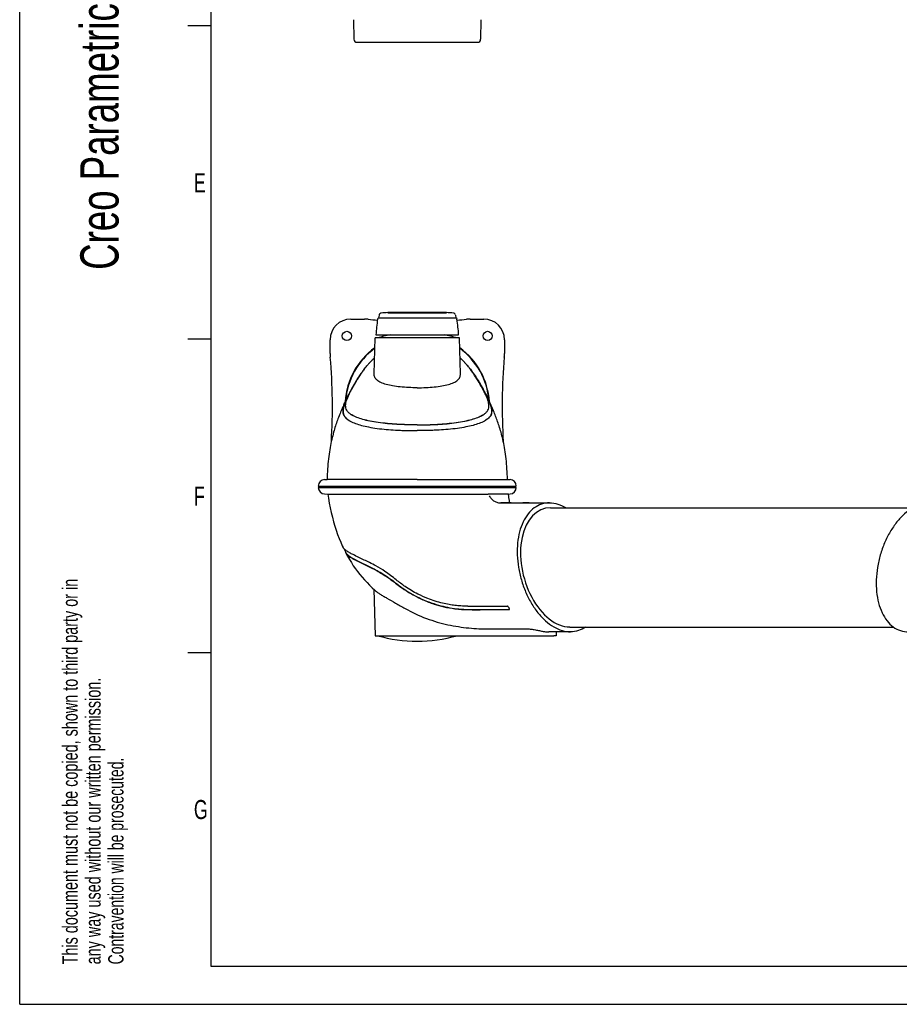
# Model space of a CAD drawing. Extents: x 0 to 420, y 0 to 297.
# Tile 1 of 10: x 0 to 115, y 0 to 129. Entities that reach past the tile are written whole.
import ezdxf

# ---------------------------------------------------------------- set-up
doc = ezdxf.new("R2010")
doc.units = 0
doc.header["$LTSCALE"] = 23.1
for name, color, linetype in [('100350_DXF_CONTINUOUS_LINE', 7, 'CONTINUOUS'), ('100455_DXF_CONTINUOUS_LINE', 7, 'CONTINUOUS'), ('102183_DXF_CONTINUOUS_LINE', 7, 'CONTINUOUS'), ('102352_DXF_FORMAT', 7, 'CONTINUOUS'), ('105-5475-01_DXF_CONTINUOUS', 7, 'CONTINUOUS'), ('105-5481_DXF_CONTINUOUS_LI', 7, 'CONTINUOUS')]:
    doc.layers.add(name, color=color, linetype=linetype)
doc.styles.get("Standard").update_dxf_attribs({"font": 'txt', "width": 0.7})

# ---------------------------------------------------------------- blocks, each defined once
blk = doc.blocks.new('SYMBOL_16_BL0', base_point=(7.49, 145.42))
at = {"layer": '102352_DXF_FORMAT', "color": 7, "linetype": 'CONTINUOUS'}
for q in [(0, 14.98), (14.98, 0)]:
    blk.add_line((0, 0), q, dxfattribs=at)
for s, height, width, p in [('Creo Parametric', 4.9947, 0.71746, (12.92, 96.09)), ('This document must not be copied, shown to third party or in', 1.9979, 0.704762, (7.58, 5.22)), ('any way used without our written permission.', 1.9979, 0.705628, (10.58, 5.22)), ('Contravention will be prosecuted.', 1.9979, 0.684704, (13.57, 5.22))]:
    blk.add_text(s, height=height, rotation=90, dxfattribs=dict(at, width=width)).set_placement(p)

msp = doc.modelspace()

# ---------------------------------------------------------------- linework, layer by layer
at = {"layer": '100350_DXF_CONTINUOUS_LINE', "color": 7, "linetype": 'CONTINUOUS'}
for p, q in [((43.28, 89.64), (45.06, 89.64)), ((58.9, 89.64), (60.68, 89.64)), ((40.58, 85.16), (40.58, 86.94)), ((63.38, 86.94), (63.38, 85.16))]:
    msp.add_line(p, q, dxfattribs=at)
for centre in [(42.78, 87.44), (61.18, 87.44)]:
    msp.add_circle(centre, 0.605, dxfattribs=at)
for centre, radius, start, end in [((43.28, 86.94), 2.7, 90, 180), ((45.06, 83.94), 5.7, 85.0355, 90), ((51.98, 163.61), 74.27, 265.0355, 265.9825), ((51.98, 163.61), 74.27, 274.0175, 274.9645), ((58.9, 83.94), 5.7, 90, 94.9645), ((60.68, 86.94), 2.7, 0, 90), ((46.28, 85.16), 5.7, 180, 184.9645), ((51.98, 78.24), 9.45, 126.0026, 176.2304), ((51.98, 78.24), 9.45, 3.771, 53.9974), ((57.68, 85.16), 5.7, 355.0355, 360), ((-33.38, 78.24), 74.27, 356.4321, 4.9645), ((137.35, 78.24), 74.27, 175.0355, 183.5677), ((43.28, 69.54), 2.7, 220.1351, 225.941), ((60.68, 69.54), 2.7, 314.059, 319.8649)]:
    msp.add_arc(centre, radius, start, end, dxfattribs=at)
at = {"layer": '100455_DXF_CONTINUOUS_LINE', "color": 7, "linetype": 'CONTINUOUS'}
for p, q in [((43.66, 128.81), (43.7, 126.26)), ((60.31, 128.81), (60.26, 126.26)), ((44.1, 125.86), (59.86, 125.86))]:
    msp.add_line(p, q, dxfattribs=at)
for centre, radius, start, end in [((44.1, 126.26), 0.4, 181, 270), ((59.86, 126.26), 0.4, 270, 359), ((51.98, 78.24), 9.4, 126.2325, 175.4234), ((51.98, 78.24), 9.4, 4.5764, 53.7675)]:
    msp.add_arc(centre, radius, start, end, dxfattribs=at)
at = {"layer": '102183_DXF_CONTINUOUS_LINE', "color": 7, "linetype": 'CONTINUOUS'}
for p, q in [((69.38, 64.96), (116.78, 64.96)), ((71.92, 49.36), (114.24, 49.36))]:
    msp.add_line(p, q, dxfattribs=at)
at = {"layer": '102352_DXF_FORMAT', "color": 7, "linetype": 'CONTINUOUS'}
for p, q in [((0, 0), (0, 297)), ((25, 292), (25, 5)), ((25, 128), (22, 128)), ((25, 87), (22, 87)), ((25, 46), (22, 46)), ((25, 5), (415, 5)), ((0, 0), (420, 0))]:
    msp.add_line(p, q, dxfattribs=at)
at = {"layer": '105-5475-01_DXF_CONTINUOUS', "color": 7, "linetype": 'CONTINUOUS'}
for p, q in [((46.34, 82.47), (46.46, 87.18)), ((57.5, 87.18), (46.46, 87.18)), ((57.63, 82.47), (57.5, 87.18)), ((45.6, 83.77), (45.56, 83.72)), ((45.63, 83.81), (45.6, 83.77)), ((45.68, 83.86), (45.63, 83.81)), ((45.72, 83.91), (45.68, 83.86)), ((45.77, 83.95), (45.72, 83.91)), ((45.8, 83.99), (45.77, 83.95)), ((45.84, 84.03), (45.8, 83.99)), ((45.87, 84.06), (45.84, 84.03)), ((45.91, 84.1), (45.87, 84.06)), ((45.95, 84.15), (45.91, 84.1)), ((57.99, 84.17), (57.94, 84.22)), ((58.04, 84.13), (57.99, 84.17)), ((58.08, 84.08), (58.04, 84.13)), ((58.11, 84.05), (58.08, 84.08)), ((58.14, 84.02), (58.11, 84.05)), ((58.18, 83.98), (58.14, 84.02)), ((58.22, 83.93), (58.18, 83.98)), ((58.26, 83.89), (58.22, 83.93)), ((58.3, 83.84), (58.26, 83.89)), ((58.34, 83.8), (58.3, 83.84)), ((58.37, 83.76), (58.34, 83.8)), ((58.41, 83.72), (58.37, 83.76)), ((45.51, 83.67), (45.48, 83.63)), ((45.56, 83.72), (45.51, 83.67)), ((58.45, 83.67), (58.41, 83.72)), ((58.48, 83.63), (58.45, 83.67)), ((59.38, 82.47), (59.32, 82.55)), ((59.43, 82.39), (59.38, 82.47)), ((43.77, 81.19), (43.69, 81.05)), ((43.97, 81.52), (43.89, 81.4)), ((44.05, 81.65), (43.97, 81.52)), ((44.12, 81.76), (44.05, 81.65)), ((44.19, 81.87), (44.12, 81.76)), ((44.25, 81.97), (44.19, 81.87)), ((44.32, 82.07), (44.25, 81.97)), ((44.38, 82.17), (44.32, 82.07)), ((44.44, 82.26), (44.38, 82.17)), ((44.5, 82.35), (44.44, 82.26)), ((44.56, 82.43), (44.5, 82.35)), ((59.49, 82.3), (59.43, 82.39)), ((59.55, 82.21), (59.49, 82.3)), ((59.62, 82.12), (59.55, 82.21)), ((59.68, 82.02), (59.62, 82.12)), ((59.75, 81.92), (59.68, 82.02)), ((59.81, 81.81), (59.75, 81.92)), ((59.89, 81.7), (59.81, 81.81)), ((59.96, 81.58), (59.89, 81.7)), ((60.04, 81.45), (59.96, 81.58)), ((60.24, 81.12), (60.15, 81.26)), ((43.11, 80), (43.02, 79.82)), ((43.21, 80.18), (43.11, 80)), ((43.3, 80.35), (43.21, 80.18)), ((43.43, 80.59), (43.3, 80.35)), ((43.38, 80.49), (43.37, 80.47)), ((43.52, 80.75), (43.43, 80.59)), ((43.6, 80.91), (43.52, 80.75)), ((43.69, 81.05), (43.6, 80.91)), ((60.32, 80.97), (60.24, 81.12)), ((60.41, 80.82), (60.32, 80.97)), ((60.49, 80.67), (60.41, 80.82)), ((60.58, 80.51), (60.49, 80.67)), ((60.67, 80.34), (60.58, 80.51)), ((60.58, 80.49), (60.6, 80.47)), ((60.76, 80.17), (60.67, 80.34)), ((60.85, 79.99), (60.76, 80.17)), ((61, 79.72), (60.85, 79.99)), ((42.72, 79.21), (42.61, 78.99)), ((42.82, 79.42), (42.72, 79.21)), ((42.92, 79.63), (42.82, 79.42)), ((43.02, 79.82), (42.92, 79.63)), ((43.09, 79.85), (43.1, 79.86)), ((60.87, 79.85), (60.87, 79.86)), ((61.1, 79.52), (61, 79.72)), ((61.2, 79.31), (61.1, 79.52)), ((43.41, 77.11), (43.35, 77.14)), ((60.55, 77.11), (60.61, 77.14)), ((39.85, 68.64), (40.19, 68.66)), ((51.98, 68.67), (40.19, 68.66)), ((51.98, 68.67), (63.77, 68.66)), ((63.77, 68.66), (64.12, 68.64)), ((39.03, 67.8), (64.93, 67.8)), ((39.03, 67.6), (64.93, 67.6)), ((39.85, 66.77), (40.29, 66.74)), ((40.29, 66.74), (54.64, 66.75)), ((54.64, 66.75), (61.24, 66.76)), ((63.88, 66.75), (61.24, 66.76)), ((63.89, 66.75), (63.88, 66.75)), ((63.89, 66.75), (64.12, 66.77)), ((63.91, 66.6), (63.89, 66.75)), ((63.93, 66.5), (63.91, 66.6)), ((62.92, 65.6), (62.94, 65.6)), ((62.93, 65.6), (62.92, 65.6)), ((62.92, 65.6), (62.92, 65.6)), ((62.92, 65.6), (62.92, 65.6)), ((63.13, 65.6), (62.93, 65.6)), ((63.19, 65.6), (63.13, 65.6)), ((63.15, 65.6), (63.19, 65.6)), ((63.58, 65.6), (63.15, 65.6)), ((63.19, 65.6), (63.2, 65.6)), ((63.2, 65.6), (63.45, 65.6)), ((63.45, 65.6), (63.46, 65.6)), ((63.46, 65.6), (63.47, 65.6)), ((64.18, 65.6), (63.47, 65.6)), ((63.47, 65.6), (63.62, 65.6)), ((64.25, 65.6), (64.18, 65.6)), ((64.25, 65.6), (65.77, 65.6)), ((66.63, 65.6), (65.77, 65.6)), ((66.63, 65.6), (65.78, 65.6)), ((65.78, 65.6), (66.63, 65.6)), ((66.63, 65.6), (69.27, 65.6)), ((42.65, 59.01), (42.65, 59.01)), ((46.3, 54.3), (46.46, 48.22)), ((63.87, 51.63), (63.97, 51.63)), ((63.89, 51.66), (63.99, 51.66)), ((46.46, 48.22), (69.83, 48.22)), ((69.73, 48.72), (69.17, 48.72)), ((70.29, 48.72), (69.73, 48.72)), ((70.13, 48.22), (69.83, 48.22)), ((70.15, 48.72), (70.13, 48.22)), ((70.86, 48.72), (70.29, 48.72)), ((71.44, 48.72), (70.86, 48.72)), ((72.02, 48.72), (71.44, 48.72))]:
    msp.add_line(p, q, dxfattribs=at)
for points in [[(46.39, 84.57), (46.36, 84.54), (46.32, 84.51), (46.28, 84.47), (46.25, 84.44), (46.21, 84.4), (46.17, 84.37), (46.14, 84.34), (46.11, 84.31), (46.08, 84.28), (46.05, 84.25), (46.02, 84.22), (46, 84.19), (45.95, 84.15)], [(57.94, 84.22), (57.91, 84.25), (57.88, 84.28), (57.85, 84.31), (57.82, 84.34), (57.78, 84.37), (57.75, 84.41), (57.71, 84.44), (57.68, 84.47), (57.64, 84.51), (57.59, 84.55), (57.57, 84.57)], [(44.64, 82.55), (44.62, 82.52), (44.56, 82.43)], [(43.89, 81.4), (43.85, 81.33), (43.77, 81.19)], [(60.15, 81.26), (60.11, 81.32), (60.04, 81.45)], [(42.61, 78.99), (42.56, 78.87), (42.5, 78.75), (42.44, 78.63), (42.39, 78.5), (42.33, 78.37), (42.27, 78.23), (42.21, 78.09), (42.14, 77.94), (42.08, 77.79), (42.01, 77.63), (41.95, 77.47), (41.88, 77.31), (41.82, 77.14), (41.75, 76.97), (41.68, 76.79), (41.61, 76.61), (41.55, 76.43), (41.48, 76.24), (41.42, 76.05), (41.35, 75.86), (41.29, 75.66), (41.22, 75.46), (41.16, 75.26), (41.1, 75.05), (41.04, 74.84), (40.98, 74.61), (40.92, 74.39), (40.86, 74.15), (40.8, 73.91), (40.74, 73.65), (40.69, 73.39), (40.63, 73.12), (40.58, 72.85), (40.54, 72.56), (40.49, 72.27), (40.45, 71.97), (40.41, 71.66), (40.37, 71.35), (40.34, 71.03), (40.3, 70.7), (40.28, 70.37), (40.25, 70.04), (40.23, 69.69), (40.21, 69.35), (40.2, 68.99), (40.19, 68.66)], [(63.77, 68.66), (63.76, 68.99), (63.75, 69.34), (63.73, 69.69), (63.71, 70.03), (63.69, 70.37), (63.66, 70.7), (63.63, 71.03), (63.59, 71.35), (63.56, 71.66), (63.52, 71.97), (63.47, 72.27), (63.43, 72.56), (63.38, 72.84), (63.33, 73.12), (63.28, 73.39), (63.22, 73.65), (63.17, 73.9), (63.11, 74.14), (63.05, 74.38), (62.99, 74.61), (62.93, 74.83), (62.87, 75.04), (62.8, 75.25), (62.74, 75.46), (62.68, 75.66), (62.61, 75.85), (62.55, 76.04), (62.48, 76.23), (62.42, 76.42), (62.35, 76.6), (62.28, 76.78), (62.22, 76.96), (62.15, 77.13), (62.08, 77.3), (62.02, 77.47), (61.95, 77.63), (61.89, 77.78), (61.82, 77.93), (61.76, 78.08), (61.7, 78.22), (61.64, 78.36), (61.58, 78.49), (61.52, 78.62), (61.47, 78.74), (61.41, 78.86), (61.36, 78.98), (61.3, 79.09), (61.2, 79.31)], [(40.29, 66.74), (40.36, 66.23), (40.47, 65.58), (40.6, 64.94), (40.73, 64.32), (40.88, 63.71), (41.04, 63.13), (41.2, 62.56), (41.38, 62.01), (41.57, 61.47), (41.76, 60.95), (41.97, 60.45), (42.18, 59.97), (42.27, 59.78)], [(64.09, 65.6), (64.08, 65.66), (64.06, 65.73), (64.05, 65.8), (64.03, 65.88), (64.02, 65.96), (64, 66.04), (63.99, 66.12), (63.97, 66.21), (63.96, 66.31), (63.94, 66.4), (63.93, 66.5)], [(42.39, 59.61), (42.42, 59.56), (42.65, 59.1), (42.68, 59.03)], [(42.65, 59.01), (42.86, 58.61), (43.11, 58.19), (43.36, 57.78), (43.62, 57.38), (43.89, 56.99), (44.17, 56.61), (44.47, 56.24), (44.77, 55.88), (45.09, 55.52), (45.41, 55.17), (45.75, 54.83), (46.09, 54.49), (46.45, 54.16), (46.53, 54.09)]]:
    msp.add_lwpolyline(points, dxfattribs=at)
for centre, radius, start, end in [((51.98, 68.91), 19, 100.6179, 105.8836), ((51.98, 68.91), 19, 74.1164, 79.3821), ((60.14, 71.94), 18.76, 145.5343, 145.7186), ((43.82, 71.94), 18.76, 34.2814, 34.4657), ((66.96, 67.69), 26.83, 151.5551, 152.9833), ((37.01, 67.69), 26.83, 27.0167, 28.4449), ((45.01, 79.59), 3.75, 240.3918, 241.27), ((58.95, 79.59), 3.75, 298.73, 299.6082), ((39.89, 67.78), 0.861, 93, 178.5), ((64.07, 67.78), 0.861, 1.5, 87), ((39.89, 67.63), 0.861, 181.5, 267), ((64.07, 67.63), 0.861, 273, 358.5), ((42.64, 59.96), 0.413, 205.1013, 208.0471), ((51.98, 66.5), 19, 254.1164, 285.8836)]:
    msp.add_arc(centre, radius, start, end, dxfattribs=at)
msp.add_ellipse((70.65, 57.16), major_axis=(-2.07, 7.69), ratio=0.615767, start_param=6.118737, end_param=9.26033, dxfattribs=at)
for points, knots in [([(44.64, 82.55), (44.36, 82.14), (43.93, 81.47), (43.53, 80.77), (43.38, 80.49)], [0, 0, 0, 0, 0.614759, 1, 1, 1, 1]), ([(43.4, 80.47), (43.43, 80.52), (43.81, 81.22), (44.22, 81.9), (44.64, 82.51)], [0, 0, 0, 0, 0.074777, 1, 1, 1, 1]), ([(45.12, 83.19), (45.07, 83.12), (44.9, 82.91), (44.74, 82.69), (44.64, 82.55)], [0, 0, 0, 0, 0.332849, 1, 1, 1, 1]), ([(44.67, 82.56), (44.7, 82.61), (44.88, 82.86), (45.06, 83.11), (45.21, 83.3)], [0, 0, 0, 0, 0.186825, 1, 1, 1, 1]), ([(45.21, 83.3), (45.24, 83.34), (45.33, 83.45), (45.42, 83.56), (45.48, 83.63)], [0, 0, 0, 0, 0.297822, 1, 1, 1, 1]), ([(51.98, 80.66), (51.6, 80.66), (50.86, 80.68), (49.78, 80.75), (48.8, 80.88), (47.95, 81.06), (47.34, 81.27), (46.95, 81.48), (46.72, 81.65), (46.54, 81.83), (46.42, 82.03), (46.35, 82.25), (46.34, 82.4), (46.34, 82.47)], [0, 0, 0, 0, 0.178885, 0.350511, 0.508178, 0.646396, 0.761753, 0.810741, 0.854392, 0.893592, 0.929714, 0.964546, 1, 1, 1, 1]), ([(51.98, 80.66), (52.36, 80.66), (53.1, 80.68), (54.18, 80.75), (55.16, 80.88), (56.02, 81.06), (56.63, 81.27), (57.02, 81.48), (57.24, 81.65), (57.42, 81.83), (57.54, 82.03), (57.62, 82.25), (57.63, 82.4), (57.63, 82.47)], [0, 0, 0, 0, 0.178885, 0.350511, 0.508178, 0.646396, 0.761753, 0.810741, 0.854392, 0.893592, 0.929714, 0.964546, 1, 1, 1, 1]), ([(58.75, 83.3), (58.73, 83.34), (58.64, 83.45), (58.55, 83.56), (58.48, 83.63)], [0, 0, 0, 0, 0.297825, 1, 1, 1, 1]), ([(59.29, 82.56), (59.26, 82.61), (59.09, 82.86), (58.9, 83.11), (58.75, 83.3)], [0, 0, 0, 0, 0.186825, 1, 1, 1, 1]), ([(58.84, 83.19), (58.9, 83.12), (59.06, 82.91), (59.22, 82.69), (59.32, 82.55)], [0, 0, 0, 0, 0.332849, 1, 1, 1, 1]), ([(59.32, 82.55), (59.61, 82.14), (60.04, 81.47), (60.43, 80.77), (60.58, 80.49)], [0, 0, 0, 0, 0.614759, 1, 1, 1, 1]), ([(60.56, 80.47), (60.53, 80.52), (60.15, 81.22), (59.74, 81.9), (59.33, 82.51)], [0, 0, 0, 0, 0.074777, 1, 1, 1, 1]), ([(43.06, 79.88), (42.9, 79.58), (42.65, 79.05), (42.38, 78.37), (42.25, 77.89), (42.23, 77.55), (42.28, 77.25), (42.41, 76.96), (42.69, 76.63), (42.98, 76.44), (43.16, 76.33)], [0, 0, 0, 0, 0.248814, 0.431699, 0.535103, 0.613633, 0.680298, 0.752819, 0.845781, 1, 1, 1, 1]), ([(43.1, 79.86), (43.12, 79.91), (43.22, 80.11), (43.32, 80.31), (43.4, 80.47)], [0, 0, 0, 0, 0.229698, 1, 1, 1, 1]), ([(60.87, 79.86), (60.85, 79.91), (60.75, 80.11), (60.64, 80.31), (60.56, 80.47)], [0, 0, 0, 0, 0.229698, 1, 1, 1, 1]), ([(60.91, 79.88), (61.06, 79.58), (61.32, 79.05), (61.59, 78.37), (61.71, 77.89), (61.73, 77.55), (61.69, 77.25), (61.56, 76.96), (61.27, 76.63), (60.99, 76.44), (60.81, 76.33)], [0, 0, 0, 0, 0.248814, 0.431699, 0.535103, 0.613633, 0.680298, 0.752819, 0.845781, 1, 1, 1, 1]), ([(43.09, 79.86), (42.98, 79.64), (42.77, 79.22), (42.52, 78.63), (42.34, 78.1), (42.26, 77.65), (42.3, 77.24), (42.48, 76.89), (42.78, 76.58), (43.03, 76.41), (43.17, 76.33)], [0, 0, 0, 0, 0.183705, 0.344545, 0.479465, 0.59006, 0.684677, 0.776874, 0.879477, 1, 1, 1, 1]), ([(43.35, 77.14), (43.22, 77.23), (43, 77.4), (42.75, 77.7), (42.63, 78.01), (42.6, 78.32), (42.64, 78.66), (42.74, 79.02), (42.9, 79.42), (43.02, 79.71), (43.09, 79.85)], [0, 0, 0, 0, 0.152438, 0.271399, 0.373136, 0.47303, 0.579637, 0.699772, 0.839245, 1, 1, 1, 1]), ([(60.61, 77.14), (60.74, 77.23), (60.97, 77.4), (61.21, 77.7), (61.34, 78.01), (61.36, 78.32), (61.32, 78.66), (61.22, 79.02), (61.07, 79.42), (60.94, 79.71), (60.87, 79.85)], [0, 0, 0, 0, 0.152438, 0.271399, 0.373136, 0.47303, 0.579637, 0.699772, 0.839245, 1, 1, 1, 1]), ([(60.87, 79.86), (60.98, 79.64), (61.19, 79.22), (61.45, 78.63), (61.63, 78.1), (61.71, 77.65), (61.67, 77.24), (61.49, 76.89), (61.19, 76.58), (60.93, 76.41), (60.79, 76.33)], [0, 0, 0, 0, 0.183705, 0.344545, 0.479465, 0.59006, 0.684677, 0.776874, 0.879477, 1, 1, 1, 1]), ([(43.21, 76.31), (43.43, 76.18), (43.92, 75.97), (44.72, 75.72), (45.67, 75.51), (47.15, 75.27), (48.55, 75.15), (49.81, 75.09), (50.76, 75.06), (51.49, 75.05), (51.98, 75.05)], [0, 0, 0, 0, 0.084647, 0.177341, 0.284467, 0.411341, 0.680731, 0.754392, 0.833772, 1, 1, 1, 1]), ([(51.98, 75.81), (51.53, 75.81), (50.64, 75.82), (48.94, 75.89), (47.33, 76.04), (45.85, 76.28), (44.9, 76.5), (44.09, 76.76), (43.62, 76.98), (43.41, 77.11)], [0, 0, 0, 0, 0.154809, 0.305045, 0.584601, 0.709422, 0.820846, 0.917579, 1, 1, 1, 1]), ([(51.98, 75.79), (51.53, 75.79), (50.64, 75.8), (48.92, 75.88), (47.3, 76.02), (45.82, 76.27), (44.89, 76.49), (44.1, 76.75), (43.64, 76.97), (43.44, 77.09)], [0, 0, 0, 0, 0.155682, 0.308062, 0.590437, 0.714991, 0.825527, 0.920688, 1, 1, 1, 1]), ([(51.98, 75.81), (52.43, 75.81), (53.32, 75.82), (55.02, 75.89), (56.63, 76.04), (58.12, 76.28), (59.06, 76.5), (59.87, 76.76), (60.35, 76.98), (60.55, 77.11)], [0, 0, 0, 0, 0.154809, 0.305045, 0.584601, 0.709422, 0.820846, 0.917579, 1, 1, 1, 1]), ([(51.98, 75.79), (52.43, 75.79), (53.33, 75.8), (55.04, 75.88), (56.66, 76.02), (58.14, 76.27), (59.08, 76.49), (59.86, 76.75), (60.32, 76.97), (60.52, 77.09)], [0, 0, 0, 0, 0.155682, 0.308062, 0.590437, 0.714991, 0.825527, 0.920688, 1, 1, 1, 1]), ([(60.76, 76.31), (60.53, 76.18), (60.05, 75.97), (59.24, 75.72), (58.29, 75.51), (56.81, 75.27), (55.41, 75.15), (54.16, 75.09), (53.21, 75.06), (52.48, 75.05), (51.98, 75.05)], [0, 0, 0, 0, 0.084647, 0.177341, 0.284467, 0.411341, 0.680731, 0.754392, 0.833772, 1, 1, 1, 1]), ([(61.4, 66.5), (61.49, 66.36), (61.68, 66.11), (61.99, 65.85), (62.27, 65.72), (62.48, 65.64), (62.69, 65.61), (62.84, 65.6), (62.92, 65.6)], [0, 0, 0, 0, 0.267676, 0.520519, 0.642176, 0.761092, 0.88014, 1, 1, 1, 1]), ([(62.94, 65.6), (62.95, 65.6), (63.03, 65.6), (63.1, 65.6), (63.15, 65.6)], [0, 0, 0, 0, 0.238165, 1, 1, 1, 1]), ([(63.62, 65.6), (63.67, 65.6), (63.88, 65.6), (64.08, 65.6), (64.25, 65.6)], [0, 0, 0, 0, 0.217909, 1, 1, 1, 1]), ([(69.27, 65.6), (68.92, 65.6), (68.21, 65.49), (67.23, 64.98), (66.41, 64.16), (65.77, 63.08), (65.31, 61.79), (65.07, 60.34), (65.02, 58.77), (65.19, 57.15), (65.56, 55.53), (66.11, 53.96), (66.83, 52.51), (67.7, 51.23), (68.69, 50.17), (69.76, 49.36), (70.87, 48.85), (71.65, 48.72), (72.02, 48.72)], [0, 0, 0, 0, 0.047644, 0.09572, 0.146893, 0.202888, 0.264327, 0.330943, 0.40184, 0.475731, 0.5511, 0.626316, 0.699739, 0.76983, 0.835312, 0.895372, 0.949945, 1, 1, 1, 1]), ([(69.27, 65.6), (69.64, 65.6), (70.4, 65.48), (71.1, 65.16), (71.45, 64.96)], [0, 0, 0, 0, 0.478741, 1, 1, 1, 1]), ([(118.96, 65.6), (118.59, 65.6), (117.81, 65.48), (116.7, 64.97), (115.63, 64.16), (114.64, 63.1), (113.77, 61.81), (113.05, 60.37), (112.49, 58.8), (112.13, 57.18), (111.96, 55.56), (112, 53.99), (112.25, 52.54), (112.7, 51.25), (113.34, 50.17), (114.17, 49.35), (115.14, 48.83), (115.86, 48.72), (116.21, 48.72)], [0, 0, 0, 0, 0.05005, 0.104616, 0.164668, 0.23014, 0.300221, 0.373641, 0.448857, 0.524226, 0.598119, 0.669017, 0.735637, 0.797086, 0.85309, 0.904269, 0.952351, 1, 1, 1, 1]), ([(49.23, 55.53), (48.98, 55.73), (48.5, 56.11), (47.63, 56.73), (46.71, 57.29), (45.8, 57.77), (45.05, 58.13), (44.33, 58.47), (43.68, 58.78), (43.13, 59.07), (42.74, 59.31), (42.48, 59.52), (42.34, 59.66), (42.29, 59.73), (42.27, 59.76)], [0, 0, 0, 0, 0.114318, 0.225901, 0.392917, 0.507613, 0.602047, 0.698204, 0.802161, 0.864458, 0.926497, 0.969529, 0.986225, 1, 1, 1, 1]), ([(42.61, 59.16), (42.61, 59.15), (42.61, 59.1), (42.63, 59.05), (42.65, 59.01)], [0, 0, 0, 0, 0.228203, 1, 1, 1, 1]), ([(42.65, 59.01), (42.68, 58.95), (42.77, 58.84), (42.97, 58.67), (43.24, 58.49), (43.45, 58.37), (43.57, 58.3)], [0, 0, 0, 0, 0.160513, 0.377, 0.653383, 1, 1, 1, 1]), ([(42.68, 59.03), (42.71, 58.97), (42.81, 58.86), (43.01, 58.69), (43.28, 58.51), (43.49, 58.38), (43.6, 58.32)], [0, 0, 0, 0, 0.162991, 0.382392, 0.661501, 1, 1, 1, 1]), ([(43.57, 58.3), (43.78, 58.18), (44.23, 57.96), (44.91, 57.63), (45.62, 57.29), (46.33, 56.93), (47.05, 56.53), (47.79, 56.07), (48.57, 55.54), (49.08, 55.15), (49.35, 54.94)], [0, 0, 0, 0, 0.108586, 0.223432, 0.34013, 0.459268, 0.58109, 0.709918, 0.847553, 1, 1, 1, 1]), ([(43.6, 58.32), (43.96, 58.12), (44.81, 57.71), (45.93, 57.18), (46.93, 56.63), (47.75, 56.14), (48.57, 55.58), (49.11, 55.17), (49.38, 54.96)], [0, 0, 0, 0, 0.184433, 0.420722, 0.555016, 0.69766, 0.8466, 1, 1, 1, 1]), ([(58.59, 52.08), (58.29, 52.08), (57.73, 52.1), (56.91, 52.17), (56.11, 52.29), (54.91, 52.54), (53.54, 52.98), (51.89, 53.72), (50.51, 54.54), (49.6, 55.22), (49.23, 55.53)], [0, 0, 0, 0, 0.089151, 0.165887, 0.242613, 0.32676, 0.526395, 0.665251, 0.858425, 1, 1, 1, 1]), ([(49.35, 54.94), (49.51, 54.82), (50.25, 54.26), (51.37, 53.57), (52.84, 52.85), (54.1, 52.37), (55.49, 51.98), (56.62, 51.78), (57.47, 51.69), (58.12, 51.64), (58.55, 51.63), (58.83, 51.63)], [0, 0, 0, 0, 0.057877, 0.273812, 0.383391, 0.536743, 0.66908, 0.80899, 0.872083, 0.918668, 1, 1, 1, 1]), ([(49.38, 54.96), (49.56, 54.82), (49.93, 54.54), (50.7, 54.02), (52.05, 53.22), (53.68, 52.53), (55.33, 52.05), (56.53, 51.82), (57.52, 51.7), (58.29, 51.66), (58.66, 51.65), (58.85, 51.65)], [0, 0, 0, 0, 0.068463, 0.136454, 0.270708, 0.530115, 0.654379, 0.774301, 0.889577, 0.945389, 1, 1, 1, 1]), ([(46.53, 54.09), (46.61, 54.02), (46.8, 53.87), (47.14, 53.65), (47.55, 53.4), (48.23, 53.01), (49.18, 52.47), (49.97, 52.02), (50.39, 51.78)], [0, 0, 0, 0, 0.071804, 0.162547, 0.270807, 0.394649, 0.680012, 1, 1, 1, 1]), ([(50.39, 51.78), (51.28, 51.28), (52.66, 50.63), (54.57, 50), (56.42, 49.54), (58.25, 49.26), (60.02, 49.13), (60.88, 49.12), (61.3, 49.12)], [0, 0, 0, 0, 0.270528, 0.40182, 0.529721, 0.773687, 0.889196, 1, 1, 1, 1]), ([(58.59, 52.08), (59.02, 52.08), (60.74, 52.08), (62.45, 52.08), (63.74, 52.08)], [0, 0, 0, 0, 0.250029, 1, 1, 1, 1]), ([(58.83, 51.63), (59.28, 51.62), (60.13, 51.63), (61.35, 51.63), (62.58, 51.63), (63.42, 51.63), (63.87, 51.63)], [0, 0, 0, 0, 0.270996, 0.500204, 0.729769, 1, 1, 1, 1]), ([(58.85, 51.65), (59.27, 51.65), (60.11, 51.65), (61.37, 51.66), (62.63, 51.65), (63.47, 51.66), (63.89, 51.66)], [0, 0, 0, 0, 0.250133, 0.499977, 0.75001, 1, 1, 1, 1]), ([(64.03, 51.69), (64.03, 51.71), (64.03, 51.74), (64, 51.83), (63.95, 51.92), (63.88, 52), (63.82, 52.05), (63.77, 52.08), (63.74, 52.08)], [0, 0, 0, 0, 0.08924, 0.206457, 0.525844, 0.677494, 0.807602, 1, 1, 1, 1]), ([(63.97, 51.63), (63.98, 51.63), (64, 51.63), (64.01, 51.64), (64.02, 51.65)], [0, 0, 0, 0, 0.555867, 1, 1, 1, 1]), ([(63.99, 51.66), (63.99, 51.66), (64.01, 51.66), (64.02, 51.66), (64.03, 51.66)], [0, 0, 0, 0, 0.273832, 1, 1, 1, 1]), ([(64.02, 51.65), (64.02, 51.65), (64.03, 51.66), (64.03, 51.68), (64.03, 51.69)], [0, 0, 0, 0, 0.215346, 1, 1, 1, 1]), ([(61.3, 49.12), (61.72, 49.12), (62.56, 49.12), (64.24, 49.12), (65.5, 49.12), (66.34, 49.12)], [0, 0, 0, 0, 0.249999, 0.5, 1, 1, 1, 1]), ([(66.34, 49.12), (66.51, 49.12), (66.87, 49.09), (67.42, 49), (67.95, 48.89), (68.29, 48.82), (68.45, 48.79)], [0, 0, 0, 0, 0.239783, 0.511864, 0.777482, 1, 1, 1, 1]), ([(73.99, 49.36), (73.7, 49.16), (73.07, 48.83), (72.37, 48.72), (72.02, 48.72)], [0, 0, 0, 0, 0.50205, 1, 1, 1, 1]), ([(68.45, 48.79), (68.51, 48.78), (68.75, 48.74), (68.99, 48.72), (69.17, 48.72)], [0, 0, 0, 0, 0.256552, 1, 1, 1, 1])]:
    msp.add_open_spline(points, degree=3, knots=knots, dxfattribs=at)
at = {"layer": '105-5481_DXF_CONTINUOUS_LI', "color": 7, "linetype": 'CONTINUOUS'}
for p, q in [((46.99, 90.18), (46.93, 89.82)), ((48.14, 90.51), (48.14, 90.48)), ((55.82, 90.51), (48.14, 90.51)), ((48.14, 90.48), (55.82, 90.48)), ((55.82, 90.51), (55.82, 90.48)), ((56.97, 90.18), (57.04, 89.82)), ((46.93, 89.82), (57.04, 89.82)), ((46.58, 87.58), (57.38, 87.58))]:
    msp.add_line(p, q, dxfattribs=at)
for centre, radius, start, end in [((47.28, 90.13), 0.3, 93.7727, 169.4941), ((51.98, 18.9), 71.69, 93.0705, 93.7727), ((51.98, 18.9), 71.69, 86.2273, 86.9295), ((56.68, 90.13), 0.3, 10.5059, 86.2273), ((66.65, 86.54), 20.1, 171.1852, 177.0149), ((47.09, 89.57), 0.3, 122.6728, 171.1852), ((56.88, 89.57), 0.3, 8.8148, 57.3272), ((37.31, 86.54), 20.1, 2.9851, 8.8148)]:
    msp.add_arc(centre, radius, start, end, dxfattribs=at)

# ---------------------------------------------------------------- block references
at = {"layer": '102352_DXF_FORMAT', "color": 7, "linetype": 'CONTINUOUS'}
msp.add_blockref('SYMBOL_16_BL0', (7.49, 145.42), dxfattribs=at)

# ---------------------------------------------------------------- texts
at = {"layer": '102352_DXF_FORMAT', "color": 7, "linetype": 'CONTINUOUS', "char_height": 2.5, "attachment_point": 1}
for s, insert, width in [('E', (22.77, 108.73), 2.6786), ('F', (22.77, 67.73), 2.6786), ('G', (22.77, 26.73), 2.9464)]:
    msp.add_mtext(s, dxfattribs=dict(at, insert=insert, width=width))

doc.saveas('drawing.dxf')
